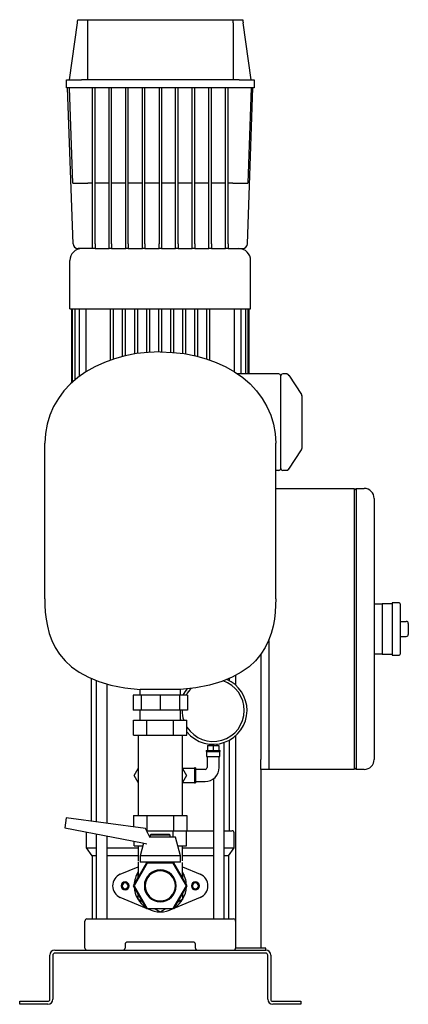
# Model space of a CAD drawing. Header units: millimetres. Extents: x 16 to 1347, y 13 to 994.
# Tile 4 of 4: x 960 to 1347, y 13 to 994. Entities that reach past the tile are written whole.
import ezdxf

# ---------------------------------------------------------------- set-up
doc = ezdxf.new("R2010")
doc.units = ezdxf.units.MM

msp = doc.modelspace()

# ---------------------------------------------------------------- linework, layer by layer
at = {"color": 7, "linetype": 'Continuous', "lineweight": 25}
for p, q in [((1009.49, 934.14), (1017.49, 991.07)), ((1017.92, 994.14), (1027.48, 994.14)), ((1027.48, 994.14), (1172.49, 994.14)), ((1027.49, 991.07), (1027.49, 934.14)), ((1172.49, 994.14), (1182.05, 994.14)), ((1172.49, 991.07), (1172.49, 934.14)), ((1190.49, 934.14), (1182.49, 991.07)), ((1006.49, 926.14), (1006.49, 934.14)), ((1006.49, 934.14), (1021.49, 934.14)), ((1178.49, 934.14), (1021.49, 934.14)), ((1178.49, 934.14), (1193.49, 934.14)), ((1193.49, 934.14), (1193.49, 926.14)), ((1021.49, 926.14), (1006.49, 926.14)), ((1013.15, 770.97), (1007.73, 926.14)), ((1012.8, 831.14), (1009.49, 926.14)), ((1178.49, 926.14), (1021.49, 926.14)), ((1032.49, 770.97), (1032.49, 926.14)), ((1034.99, 770.97), (1034.99, 926.14)), ((1049.05, 770.97), (1049.05, 926.14)), ((1051.55, 770.97), (1051.55, 926.14)), ((1065.61, 770.97), (1065.61, 926.14)), ((1068.11, 770.97), (1068.11, 926.14)), ((1082.17, 770.97), (1082.17, 926.14)), ((1084.67, 770.97), (1084.67, 926.14)), ((1098.74, 926.14), (1098.74, 770.97)), ((1101.24, 926.14), (1101.24, 770.97)), ((1115.3, 770.97), (1115.3, 926.14)), ((1117.8, 770.97), (1117.8, 926.14)), ((1131.86, 770.97), (1131.86, 926.14)), ((1134.36, 770.97), (1134.36, 926.14)), ((1148.42, 770.97), (1148.42, 926.14)), ((1150.92, 770.97), (1150.92, 926.14)), ((1164.99, 770.97), (1164.99, 926.14)), ((1167.49, 770.97), (1167.49, 926.14)), ((1193.49, 926.14), (1178.49, 926.14)), ((1186.82, 770.97), (1192.24, 926.14)), ((1190.49, 926.14), (1187.17, 831.14)), ((1032.49, 831.14), (1027.79, 831.14)), ((1049.05, 831.14), (1034.99, 831.14)), ((1065.61, 831.14), (1051.55, 831.14)), ((1082.17, 831.14), (1068.11, 831.14)), ((1098.74, 831.14), (1084.67, 831.14)), ((1115.3, 831.14), (1101.24, 831.14)), ((1131.86, 831.14), (1117.8, 831.14)), ((1148.42, 831.14), (1134.36, 831.14)), ((1164.99, 831.14), (1150.92, 831.14)), ((1172.18, 831.14), (1167.49, 831.14)), ((1032.49, 766.14), (1018.15, 766.14)), ((1032.49, 766.14), (1032.49, 770.97)), ((1034.99, 766.14), (1032.49, 766.14)), ((1034.99, 770.97), (1034.99, 766.14)), ((1034.99, 766.14), (1049.05, 766.14)), ((1049.05, 766.14), (1049.05, 770.97)), ((1051.55, 766.14), (1049.05, 766.14)), ((1051.55, 770.97), (1051.55, 766.14)), ((1051.55, 766.14), (1065.61, 766.14)), ((1065.61, 766.14), (1065.61, 770.97)), ((1068.11, 766.14), (1065.61, 766.14)), ((1068.11, 770.97), (1068.11, 766.14)), ((1068.11, 766.14), (1082.17, 766.14)), ((1082.17, 766.14), (1082.17, 770.97)), ((1084.67, 766.14), (1082.17, 766.14)), ((1084.67, 770.97), (1084.67, 766.14)), ((1084.67, 766.14), (1098.74, 766.14)), ((1098.74, 766.14), (1098.74, 770.97)), ((1101.24, 766.14), (1098.74, 766.14)), ((1101.24, 770.97), (1101.24, 766.14)), ((1101.24, 766.14), (1115.3, 766.14)), ((1115.3, 766.14), (1115.3, 770.97)), ((1117.8, 766.14), (1115.3, 766.14)), ((1117.8, 770.97), (1117.8, 766.14)), ((1117.8, 766.14), (1131.86, 766.14)), ((1131.86, 766.14), (1131.86, 770.97)), ((1134.36, 766.14), (1131.86, 766.14)), ((1134.36, 770.97), (1134.36, 766.14)), ((1134.36, 766.14), (1148.42, 766.14)), ((1148.42, 766.14), (1148.42, 770.97)), ((1150.92, 766.14), (1148.42, 766.14)), ((1150.92, 770.97), (1150.92, 766.14)), ((1150.92, 766.14), (1164.99, 766.14)), ((1164.99, 766.14), (1164.99, 770.97)), ((1167.49, 766.14), (1164.99, 766.14)), ((1167.49, 770.97), (1167.49, 766.14)), ((1167.49, 766.14), (1181.82, 766.14)), ((1009.99, 706.14), (1009.99, 754.14)), ((1189.99, 706.14), (1189.99, 754.14)), ((1009.99, 706.14), (1189.99, 706.14)), ((1011.49, 706.14), (1011.49, 632.02)), ((1012.32, 706.14), (1012.32, 632.73)), ((1014.86, 706.14), (1014.86, 634.92)), ((1019.28, 706.14), (1019.28, 638.55)), ((1025.92, 706.14), (1025.92, 643.23)), ((1050.49, 654.99), (1050.49, 706.14)), ((1053.49, 656.08), (1053.49, 706.14)), ((1062.49, 658.6), (1062.49, 706.14)), ((1065.49, 659.38), (1065.49, 706.14)), ((1074.49, 661.08), (1074.49, 706.14)), ((1077.49, 661.55), (1077.49, 706.14)), ((1086.49, 662.55), (1086.49, 706.14)), ((1089.49, 662.76), (1089.49, 706.14)), ((1098.49, 663.09), (1098.49, 706.14)), ((1101.49, 663.09), (1101.49, 706.14)), ((1110.49, 662.76), (1110.49, 706.14)), ((1113.49, 662.55), (1113.49, 706.14)), ((1122.49, 661.55), (1122.49, 706.14)), ((1125.49, 661.08), (1125.49, 706.14)), ((1134.49, 659.38), (1134.49, 706.14)), ((1137.49, 658.6), (1137.49, 706.14)), ((1146.49, 656.08), (1146.49, 706.14)), ((1149.49, 654.99), (1149.49, 706.14)), ((1174.05, 643.23), (1174.05, 706.14)), ((1180.69, 641.14), (1180.69, 706.14)), ((1185.11, 641.14), (1185.11, 706.14)), ((1187.65, 641.14), (1187.65, 706.14)), ((1188.49, 641.14), (1188.49, 706.14)), ((1217.99, 641.14), (1177.01, 641.14)), ((1219.98, 633.14), (1219.98, 639.24)), ((1225.91, 641.14), (1221.89, 641.14)), ((1225.91, 641.14), (1225.91, 641.14)), ((1227.43, 640.45), (1227.07, 640.76)), ((1228.07, 639.34), (1227.87, 639.82)), ((1227.87, 639.82), (1240.65, 620.65)), ((1219.98, 553.14), (1219.98, 633.14)), ((1240.9, 620.06), (1240.65, 620.65)), ((1240.96, 619.83), (1240.79, 620.16)), ((1240.94, 619.61), (1240.94, 619.61)), ((1240.94, 619.61), (1240.99, 619.49)), ((1240.99, 616.21), (1240.99, 570.08)), ((984.99, 417.14), (984.99, 572.14)), ((1214.99, 417.14), (1214.99, 572.14)), ((1227.87, 546.47), (1240.65, 565.64)), ((1219.98, 551.04), (1219.98, 553.14)), ((1217.99, 545.14), (1214.99, 545.14)), ((1219.98, 547.04), (1219.98, 547.42)), ((1225.91, 545.14), (1221.89, 545.14)), ((1225.91, 545.14), (1225.93, 545.18)), ((1225.91, 545.14), (1225.93, 545.18)), ((1227.87, 546.47), (1228.07, 546.94)), ((1214.99, 527.14), (1292.99, 527.14)), ((1292.99, 525.14), (1294.99, 527.14)), ((1292.99, 527.14), (1292.99, 507.14)), ((1294.99, 527.14), (1294.99, 507.14)), ((1294.99, 527.14), (1302.99, 527.14)), ((1312.99, 517.14), (1312.99, 507.14)), ((1292.99, 507.14), (1292.99, 267.14)), ((1294.99, 507.14), (1294.99, 267.14)), ((1312.99, 507.14), (1312.99, 267.14)), ((1312.99, 412.14), (1320.99, 412.14)), ((1330.99, 412.14), (1320.99, 412.14)), ((1320.99, 412.14), (1320.99, 402.14)), ((1337.99, 413.14), (1330.99, 413.14)), ((1330.99, 413.14), (1330.99, 387.14)), ((1338.99, 412.14), (1338.99, 362.14)), ((1320.99, 402.14), (1320.99, 387.14)), ((1338.99, 394.64), (1344.99, 394.64)), ((1346.99, 392.64), (1346.99, 381.64)), ((1320.99, 387.14), (1320.99, 372.14)), ((1330.99, 387.14), (1330.99, 361.14)), ((1207.99, 375.74), (1207.99, 257.14)), ((1207.99, 375.74), (1207.99, 267.14)), ((1338.99, 379.64), (1344.99, 379.64)), ((1320.99, 372.14), (1320.99, 362.14)), ((1199.99, 361.65), (1199.99, 257.14)), ((1320.99, 362.14), (1312.99, 362.14)), ((1320.99, 362.14), (1330.99, 362.14)), ((1330.99, 361.14), (1337.99, 361.14)), ((1031.24, 337.78), (1031.24, 195.54)), ((1036.27, 335.73), (1036.27, 194.87)), ((1168.74, 337.78), (1168.74, 335.6)), ((1174.99, 340.79), (1174.99, 331.23)), ((1047.03, 193.44), (1047.03, 332.24)), ((1119.99, 326.86), (1079.99, 326.86)), ((1079.99, 321.14), (1079.99, 326.86)), ((1119.99, 321.14), (1119.99, 326.86)), ((1072.93, 321.14), (1072.93, 306.14)), ((1080.85, 321.14), (1072.93, 321.14)), ((1080.85, 321.14), (1080.85, 306.14)), ((1099.99, 321.14), (1080.85, 321.14)), ((1099.99, 321.14), (1099.99, 306.14)), ((1119.12, 321.14), (1099.99, 321.14)), ((1119.12, 321.14), (1119.12, 306.14)), ((1127.05, 321.14), (1119.12, 321.14)), ((1127.05, 321.14), (1127.05, 306.14)), ((1080.85, 306.14), (1072.93, 306.14)), ((1079.99, 296.14), (1079.99, 306.14)), ((1099.99, 306.14), (1080.85, 306.14)), ((1119.12, 306.14), (1099.99, 306.14)), ((1127.05, 306.14), (1119.12, 306.14)), ((1119.99, 296.14), (1119.99, 306.14)), ((1121.69, 306.14), (1121.69, 305.94)), ((1073.43, 281.14), (1073.43, 296.14)), ((1073.43, 296.14), (1086.71, 296.14)), ((1086.71, 281.14), (1086.71, 296.14)), ((1086.71, 296.14), (1113.26, 296.14)), ((1113.26, 281.14), (1113.26, 296.14)), ((1113.26, 296.14), (1126.54, 296.14)), ((1120.34, 296.14), (1119.99, 297.4)), ((1126.54, 281.14), (1126.54, 296.14)), ((1073.43, 281.14), (1086.71, 281.14)), ((1077.99, 281.14), (1077.99, 266.14)), ((1086.71, 281.14), (1113.26, 281.14)), ((1113.26, 281.14), (1126.54, 281.14)), ((1121.99, 266.14), (1121.99, 281.14)), ((1168.74, 276.28), (1168.74, 186.14)), ((1174.99, 280.65), (1174.99, 96.14)), ((1077.99, 266.14), (1077.99, 216.14)), ((1121.99, 216.14), (1121.99, 266.14)), ((1145.64, 265.94), (1145.64, 264.94)), ((1145.64, 265.94), (1152.64, 265.94)), ((1145.64, 264.94), (1152.64, 264.94)), ((1146.14, 264.94), (1146.14, 259.94)), ((1147.14, 270.94), (1147.14, 265.94)), ((1147.14, 270.94), (1152.64, 270.94)), ((1148.54, 272.44), (1148.54, 270.94)), ((1152.64, 270.94), (1152.64, 265.94)), ((1152.64, 270.94), (1158.14, 270.94)), ((1152.64, 265.94), (1159.64, 265.94)), ((1152.64, 264.94), (1159.64, 264.94)), ((1156.74, 270.94), (1156.74, 272.44)), ((1158.14, 270.94), (1158.14, 265.94)), ((1159.14, 259.94), (1159.14, 264.94)), ((1159.64, 264.94), (1159.64, 265.94)), ((1163.7, 98.14), (1163.7, 274.06)), ((1292.99, 267.14), (1292.99, 247.14)), ((1294.99, 267.14), (1294.99, 247.14)), ((1312.99, 267.14), (1312.99, 257.14)), ((1146.14, 259.94), (1152.64, 259.94)), ((1146.64, 259.94), (1146.64, 249.14)), ((1152.64, 259.94), (1159.14, 259.94)), ((1158.64, 249.14), (1158.64, 259.94)), ((1199.99, 247.14), (1199.99, 257.14)), ((1207.99, 257.14), (1207.99, 247.14)), ((1074, 241.14), (1077.99, 248.04)), ((1134.14, 248.14), (1121.99, 248.14)), ((1121.99, 248.04), (1125.97, 241.14)), ((1135.14, 248.64), (1134.14, 248.64)), ((1134.14, 248.64), (1134.14, 241.14)), ((1135.14, 248.64), (1135.14, 241.14)), ((1144.64, 247.14), (1135.14, 247.14)), ((1199.99, 247.14), (1199.99, 69.14)), ((1207.99, 247.14), (1199.99, 247.14)), ((1292.99, 247.14), (1207.99, 247.14)), ((1294.99, 247.14), (1292.99, 249.14)), ((1302.99, 247.14), (1294.99, 247.14)), ((1077.99, 234.25), (1074, 241.14)), ((1125.97, 241.14), (1121.99, 234.25)), ((1134.14, 241.14), (1134.14, 233.64)), ((1135.14, 241.14), (1135.14, 233.64)), ((1152.94, 237.87), (1152.94, 98.14)), ((1121.99, 234.14), (1134.14, 234.14)), ((1134.14, 233.64), (1135.14, 233.64)), ((1135.14, 235.14), (1144.64, 235.14)), ((1077.99, 216.14), (1077.99, 201.14)), ((1121.99, 201.14), (1121.99, 216.14)), ((1006.39, 198.83), (1005.08, 188.94)), ((1085.15, 188.38), (1006.39, 198.83)), ((1073.43, 201.14), (1073.43, 189.94)), ((1073.43, 201.14), (1086.71, 201.14)), ((1086.71, 201.14), (1086.71, 186.14)), ((1086.71, 201.14), (1113.26, 201.14)), ((1113.26, 201.14), (1113.26, 186.14)), ((1113.26, 201.14), (1126.54, 201.14)), ((1126.54, 201.14), (1126.54, 186.14)), ((1005.08, 188.94), (1082.34, 173.92)), ((1089.55, 179.79), (1085.15, 188.38)), ((1026.49, 169), (1026.49, 184.14)), ((1036.27, 182.88), (1036.27, 98.14)), ((1047.03, 98.14), (1047.03, 180.79)), ((1086.3, 186.14), (1086.71, 186.14)), ((1086.71, 186.14), (1113.26, 186.14)), ((1086.99, 184.78), (1086.99, 186.14)), ((1099.99, 179.79), (1088.8, 179.79)), ((1090.99, 182.79), (1089.99, 181.79)), ((1089.99, 181.79), (1089.99, 179.79)), ((1099.99, 181.79), (1089.99, 181.79)), ((1090.99, 182.79), (1099.99, 182.79)), ((1099.99, 182.79), (1108.99, 182.79)), ((1109.99, 181.79), (1099.99, 181.79)), ((1114.99, 179.79), (1099.99, 179.79)), ((1109.99, 181.79), (1108.99, 182.79)), ((1109.99, 179.79), (1109.99, 181.79)), ((1112.98, 179.79), (1112.98, 186.14)), ((1113.26, 186.14), (1126.54, 186.14)), ((1119.99, 161.04), (1114.99, 179.79)), ((1125.97, 171.14), (1125.97, 186.14)), ((1126.54, 186.14), (1152.94, 186.14)), ((1163.7, 186.14), (1171.49, 186.14)), ((1173.49, 169), (1173.49, 184.14)), ((1026.49, 169), (1036.27, 169)), ((1031.99, 161.14), (1026.49, 169)), ((1047.03, 169), (1077.99, 169)), ((1074, 171.14), (1074, 175.55)), ((1074, 171.14), (1082.68, 171.14)), ((1077.99, 171.14), (1077.99, 156.14)), ((1083.36, 173.69), (1079.99, 161.04)), ((1082.34, 173.92), (1086.47, 172.98)), ((1117.29, 171.14), (1125.97, 171.14)), ((1121.99, 156.14), (1121.99, 171.14)), ((1121.99, 169), (1152.94, 169)), ((1163.7, 169), (1173.49, 169)), ((1167.99, 161.14), (1173.49, 169)), ((1036.27, 161.14), (1031.99, 161.14)), ((1031.99, 161.14), (1031.99, 98.14)), ((1077.99, 161.14), (1047.03, 161.14)), ((1079.99, 161.04), (1079.99, 154.79)), ((1099.99, 161.04), (1079.99, 161.04)), ((1119.99, 161.04), (1099.99, 161.04)), ((1119.99, 154.79), (1119.99, 161.04)), ((1152.94, 161.14), (1121.99, 161.14)), ((1167.99, 161.14), (1163.7, 161.14)), ((1167.99, 161.14), (1167.99, 98.14)), ((1060.16, 142.68), (1077.99, 150.13)), ((1073.43, 131.14), (1086.71, 154.14)), ((1086.99, 153.64), (1074, 131.14)), ((1077.99, 155.24), (1077.99, 139.04)), ((1099.99, 154.79), (1079.99, 154.79)), ((1086.71, 154.14), (1089.99, 154.14)), ((1112.98, 153.64), (1086.99, 153.64)), ((1089.99, 154.79), (1089.99, 153.64)), ((1119.99, 154.79), (1099.99, 154.79)), ((1109.99, 153.64), (1109.99, 154.79)), ((1109.99, 154.14), (1113.26, 154.14)), ((1125.97, 131.14), (1112.98, 153.64)), ((1113.26, 154.14), (1126.54, 131.14)), ((1121.99, 139.04), (1121.99, 154.53)), ((1121.99, 150.13), (1139.81, 142.68)), ((1077.99, 144.42), (1077.49, 144.13)), ((1077.49, 144.13), (1077.49, 138.17)), ((1122.49, 144.13), (1121.99, 144.42)), ((1122.49, 138.17), (1122.49, 144.13)), ((1086.71, 108.14), (1073.43, 131.14)), ((1074, 131.14), (1086.99, 108.64)), ((1112.98, 108.64), (1125.97, 131.14)), ((1126.54, 131.14), (1113.26, 108.14)), ((1086.42, 108.63), (1060.16, 119.61)), ((1077.49, 124.11), (1077.49, 118.15)), ((1077.49, 118.15), (1082.65, 115.17)), ((1139.81, 119.61), (1113.55, 108.63)), ((1117.32, 115.17), (1122.49, 118.15)), ((1122.49, 118.15), (1122.49, 124.11)), ((1113.26, 108.14), (1086.71, 108.14)), ((1086.99, 108.64), (1112.98, 108.64)), ((1089.96, 107.15), (1087.59, 108.14)), ((1094.82, 108.14), (1099.99, 105.16)), ((1099.99, 105.16), (1105.15, 108.14)), ((1112.38, 108.14), (1110.01, 107.15)), ((1026.99, 98.14), (1037.99, 98.14)), ((1037.99, 98.14), (1161.99, 98.14)), ((1161.99, 98.14), (1172.99, 98.14)), ((1024.99, 69.14), (1024.99, 96.14)), ((1174.99, 96.14), (1174.99, 69.14)), ((1064.99, 73.14), (1064.99, 69.14)), ((1132.99, 75.14), (1066.99, 75.14)), ((1134.99, 69.14), (1134.99, 73.14)), ((1204.99, 69.14), (1174.99, 69.14)), ((1204.99, 67.14), (1204.99, 69.14)), ((989.99, 18.14), (989.99, 62.14)), ((992.99, 62.14), (992.99, 18.14)), ((994.99, 67.14), (1204.99, 67.14)), ((1204.99, 64.14), (994.99, 64.14)), ((1206.99, 18.14), (1206.99, 62.14)), ((1209.99, 62.14), (1209.99, 18.14)), ((959.99, 13.14), (959.99, 16.14)), ((959.99, 16.14), (964.99, 16.14)), ((964.99, 13.14), (959.99, 13.14)), ((964.99, 16.14), (987.99, 16.14)), ((987.99, 13.14), (964.99, 13.14)), ((1211.99, 16.14), (1234.99, 16.14)), ((1234.99, 13.14), (1211.99, 13.14)), ((1234.99, 16.14), (1239.99, 16.14)), ((1239.99, 13.14), (1234.99, 13.14)), ((1239.99, 16.14), (1239.99, 13.14))]:
    msp.add_line(p, q, dxfattribs=at)
at = {"color": 7, "linetype": 'Continuous', "lineweight": 25, "flags": 128}
msp.add_lwpolyline([(1026.49, 184.14), (1026.52, 184.53), (1026.58, 184.76)], dxfattribs=at)
at = {"color": 7, "linetype": 'Continuous', "lineweight": 25}
for centre, radius, start, end in [((1021.99, 754.14), 12, 90, 180), ((1018.15, 771.14), 5, 182, 270), ((1177.99, 754.14), 12, 0, 90), ((1181.82, 771.14), 5, 270, 358), ((1217.99, 639.14), 2, 2.86594, 90.07166), ((1221.89, 639.24), 1.9, 90, 180), ((1225.91, 639.14), 2, 33.69007, 64.59734), ((1238.99, 619.54), 2, 358.58123, 33.72088), ((1238.99, 566.75), 2, 326.30993, 0), ((1217.99, 547.14), 2, 269.92834, 357.13406), ((1221.89, 547.04), 1.9, 180, 270), ((1225.91, 547.14), 2, 300.90796, 326.30993), ((1302.99, 517.14), 10, 0, 90), ((1337.99, 412.14), 1, 360, 90), ((1344.99, 392.64), 2, 0, 90), ((1344.99, 381.64), 2, 270, 0), ((1337.99, 362.14), 1, 270, 0), ((1152.64, 305.94), 30.95, 0, 71.50005), ((1152.64, 305.94), 33.75, 0, 66.31802), ((1152.64, 305.94), 33.75, 139.87749, 153.23255), ((1152.64, 305.94), 30.95, 134.52607, 150.58613), ((1152.64, 305.94), 30.95, 180, 198.45983), ((1152.64, 305.94), 33.75, 219.36755, 0), ((1152.64, 305.94), 30.95, 212.53815, 0), ((1302.99, 257.14), 10, 270, 0), ((1144.64, 249.14), 2, 270, 360), ((1144.64, 249.14), 14, 270, 0), ((1171.49, 184.14), 2, 0, 90), ((1064.99, 131.14), 12.5, 112.68809, 180), ((1099.99, 131.14), 26, 147.79577, 177.79577), ((1099.99, 131.14), 15.88, 0, 180), ((1099.99, 131.14), 15, 0, 180), ((1099.99, 131.14), 26, 2.20423, 32.20423), ((1134.99, 131.14), 12.5, 292.68809, 67.31191), ((1064.99, 131.14), 12.5, 180, 247.31191), ((1064.99, 131.14), 4, 0, 180), ((1064.99, 131.14), 4, 180, 0), ((1064.99, 131.14), 3, 0, 180), ((1064.99, 131.14), 3, 180, 0), ((1099.99, 131.14), 26, 182.20423, 237.79577), ((1099.99, 131.14), 15.88, 180, 0), ((1099.99, 131.14), 15, 180, 0), ((1099.99, 131.14), 26, 302.20423, 357.79577), ((1134.99, 131.14), 4, 0, 180), ((1134.99, 131.14), 4, 180, 0), ((1134.99, 131.14), 3, 0, 180), ((1134.99, 131.14), 3, 180, 0), ((1099.99, 131.14), 26, 242.20423, 297.79577), ((1026.99, 96.14), 2, 90, 180), ((1172.99, 96.14), 2, 0, 90), ((1026.99, 69.14), 2, 180, 270), ((1062.99, 69.14), 2, 270, 0), ((1066.99, 73.14), 2, 90, 180), ((1132.99, 73.14), 2, 0, 90), ((1136.99, 69.14), 2, 180, 270), ((1172.99, 69.14), 2, 270, 0), ((994.99, 62.14), 5, 90, 180), ((994.99, 62.14), 2, 90, 180), ((1204.99, 62.14), 5, 0, 90), ((1204.99, 62.14), 2, 0, 90), ((987.99, 18.14), 2, 270, 0), ((987.99, 18.14), 5, 270, 0), ((1211.99, 18.14), 5, 180, 270), ((1211.99, 18.14), 2, 180, 270)]:
    msp.add_arc(centre, radius, start, end, dxfattribs=at)
for points in [[(1017.49, 991.07), (1017.63, 992.09), (1017.77, 993.12), (1017.92, 994.14)], [(1027.48, 994.14), (1027.48, 993.12), (1027.49, 992.09), (1027.49, 991.07)], [(1172.49, 991.07), (1172.49, 992.09), (1172.49, 993.12), (1172.49, 994.14)], [(1182.05, 994.14), (1182.2, 993.12), (1182.34, 992.09), (1182.49, 991.07)], [(1099.99, 663.14), (1034.47, 663.14), (984.99, 625.29), (984.99, 572.14)], [(1099.99, 663.14), (1165.5, 663.14), (1214.99, 625.29), (1214.99, 572.14)], [(984.99, 417.14), (984.99, 383.59), (992.78, 333.42), (1079.99, 326.86)], [(1214.99, 417.14), (1214.99, 383.59), (1207.19, 333.42), (1119.99, 326.86)]]:
    msp.add_open_spline(points, degree=3, dxfattribs=at)
for points, knots in [([(1012.8, 831.14), (1012.8, 831.14), (1012.88, 831.14), (1013.22, 831.14), (1013.49, 831.14), (1014.22, 831.14), (1014.69, 831.14), (1015.81, 831.14), (1016.46, 831.14), (1017.92, 831.14), (1018.73, 831.14), (1020.45, 831.14), (1021.35, 831.14), (1023.2, 831.14), (1024.14, 831.14), (1025.99, 831.14), (1026.91, 831.14), (1027.79, 831.14)], [0, 0, 0, 0, 0.125, 0.125, 0.25, 0.25, 0.375, 0.375, 0.5, 0.5, 0.625, 0.625, 0.75, 0.75, 0.875, 0.875, 1, 1, 1, 1]), ([(1172.18, 831.14), (1173.06, 831.14), (1173.98, 831.14), (1175.83, 831.14), (1176.77, 831.14), (1178.62, 831.14), (1179.52, 831.14), (1181.24, 831.14), (1182.05, 831.14), (1183.51, 831.14), (1184.16, 831.14), (1185.28, 831.14), (1185.75, 831.14), (1186.48, 831.14), (1186.75, 831.14), (1187.09, 831.14), (1187.17, 831.14), (1187.17, 831.14)], [0, 0, 0, 0, 0.125, 0.125, 0.25, 0.25, 0.375, 0.375, 0.5, 0.5, 0.625, 0.625, 0.75, 0.75, 0.875, 0.875, 1, 1, 1, 1]), ([(1227.26, 640.62), (1227.15, 640.7), (1226.95, 640.87), (1226.58, 641.03), (1226.2, 641.13), (1225.94, 641.13), (1225.91, 641.14)], [0, 0, 0, 0, 0.252386, 0.506441, 0.757181, 1, 1, 1, 1]), ([(1227.87, 639.82), (1227.78, 639.96), (1227.64, 640.17), (1227.61, 640.2), (1227.58, 640.25)], [0, 0, 0, 0, 0.659368, 1, 1, 1, 1]), ([(1240.99, 619.49), (1240.99, 619.44), (1240.99, 619.4), (1240.99, 619.12), (1240.99, 618.5), (1240.99, 617.47), (1240.99, 616.65), (1240.99, 616.21)], [0, 0, 0, 0, 0.044857, 0.255125, 0.452818, 0.702806, 1, 1, 1, 1]), ([(1240.99, 570.08), (1240.99, 569.56), (1240.99, 569.11), (1240.99, 568.3), (1240.99, 567.95), (1240.99, 567.38), (1240.99, 567.15), (1240.99, 566.83), (1240.99, 566.75), (1240.99, 566.75)], [0, 0, 0, 0, 0.25, 0.25, 0.5, 0.5, 0.75, 0.75, 1, 1, 1, 1]), ([(1219.98, 547.42), (1219.98, 547.43), (1219.98, 547.47), (1219.98, 547.55), (1219.98, 547.66), (1219.98, 547.81), (1219.98, 548.03), (1219.98, 548.35), (1219.98, 548.79), (1219.98, 549.29), (1219.98, 549.74), (1219.98, 550.11), (1219.98, 550.41), (1219.98, 550.72), (1219.98, 550.94), (1219.98, 551.04)], [0, 0, 0, 0, 0.031428, 0.072688, 0.123748, 0.184572, 0.255119, 0.363718, 0.499708, 0.628127, 0.744465, 0.807772, 0.871289, 0.936662, 1, 1, 1, 1]), ([(1225.91, 545.14), (1225.92, 545.15), (1226.13, 545.15), (1226.53, 545.24), (1227.21, 545.58), (1227.52, 545.99), (1227.74, 546.3)], [0, 0, 0, 0, 0.0974359, 0.1968723, 0.4167502, 1, 1, 1, 1]), ([(1227.58, 546.03), (1227.58, 546.03), (1227.6, 546.07), (1227.69, 546.2), (1227.76, 546.31), (1227.87, 546.47)], [0, 0, 0, 0, 0.5, 0.5, 1, 1, 1, 1])]:
    msp.add_open_spline(points, degree=3, knots=knots, dxfattribs=at)

doc.saveas('drawing.dxf')
